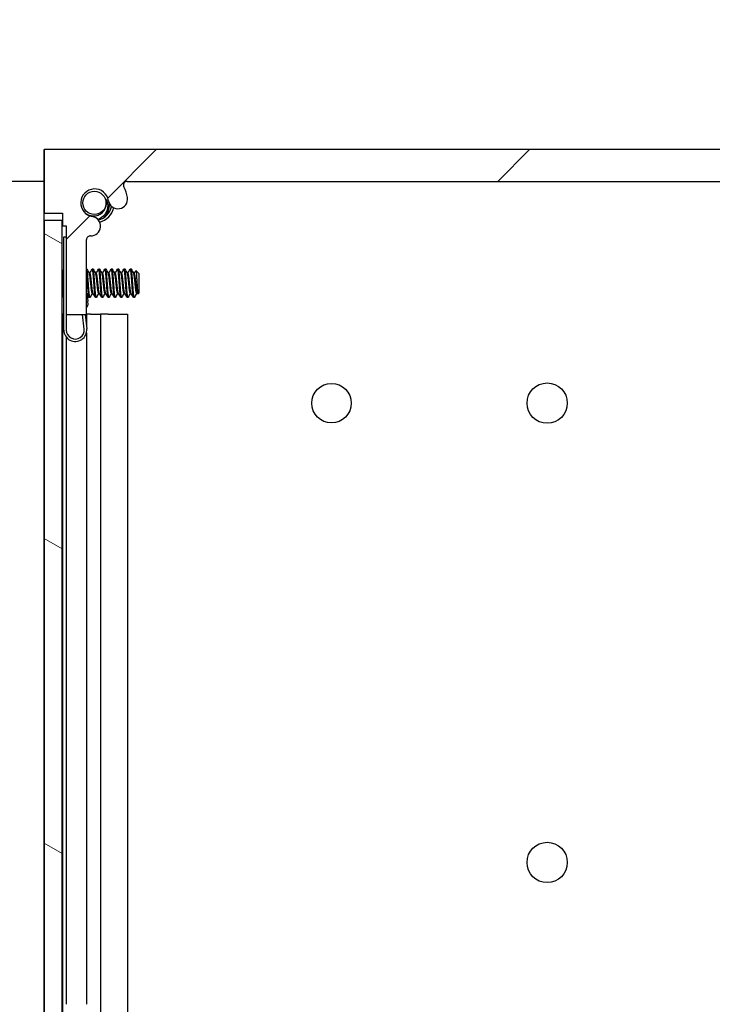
# Model space of a CAD drawing. Header units: millimetres. Extents: x 80 to 2248, y 80 to 1719.
# Tile 56 of 79: x 1125 to 1195, y 1166 to 1264. Entities that reach past the tile are written whole.
import ezdxf

# ---------------------------------------------------------------- set-up
doc = ezdxf.new("R2010")
doc.units = ezdxf.units.MM
doc.header["$LTSCALE"] = 8.333333
for name, color, linetype, lineweight in [('Dimension (ANSI)', 7, 'Continuous', 25), ('Hatch (ANSI)', 7, 'Continuous', 18), ('Visible (ANSI)', 7, 'Continuous', 25)]:
    doc.layers.add(name, color=color, linetype=linetype, lineweight=lineweight)
doc.styles.add('Note Text (ANSI)', font='tahoma.ttf')
doc.dimstyles.new('Default - mm (ANSI)', dxfattribs={"dimscale": 8.333333, "dimtxt": 1.75, "dimasz": 1.5, "dimexe": 2, "dimexo": 1, "dimgap": 0.8, "dimtad": 0, "dimtih": 1, "dimtoh": 1, "dimrnd": 1e-08, "dimzin": 0, "dimdsep": 46, "dimtxsty": 'Note Text (ANSI)', "dimblk": 'Filled-2', "dimcen": 0.09, "dimdle": 10, "dimclrd": 256, "dimclre": 256, "dimclrt": 256, "dimadec": 1, "dimazin": 0, "dimtfac": 1.741714, "dimtofl": 0, "dimtmove": 0, "dimatfit": 3, "dimldrblk": 'Filled-1', "dimfxl": 1, "dimtolj": 1, "dimtzin": 0, "dimlwd": -1, "dimlwe": -1, "dimarcsym": 0})

# ---------------------------------------------------------------- blocks, each defined once
blk = doc.blocks.new('Filled-2')
at = {"color": 0}
for p, q in [((0, 0), (-1, 0.1667)), ((-1, 0.1667), (-1, -0.1667)), ((-1, 0), (0, 0)), ((-1, -0.1667), (0, 0))]:
    blk.add_line(p, q, dxfattribs=at)
at = {"color": 0, "flags": 128}
blk.add_lwpolyline([(-1, -0.1667), (0, 0), (-1, 0.1667), (-1, -0.1667)], dxfattribs=at)
at = {"color": 0}
blk.add_solid([(-1, -0.1667), (0, 0), (-1, 0.1667), (-1, -0.1667)], dxfattribs=at)
blk = doc.blocks.new('*D12')
at = {"layer": 'Defpoints', "color": 0, "transparency": 16777216}
for p in [(1127.929, 1251.404), (1035.95, 1248.229), (1136.239, 1248.229)]:
    blk.add_point(p, dxfattribs=at)
at = {"layer": 'Dimension (ANSI)', "transparency": 16777216}
for p, q in [((1035.95, 1263.904), (1035.95, 1314.873)), ((1035.95, 1314.873), (1048.45, 1314.873)), ((1119.596, 1251.404), (1019.284, 1251.404)), ((1127.905, 1248.229), (1019.284, 1248.229)), ((1035.95, 1235.729), (1035.95, 1223.229))]:
    blk.add_line(p, q, dxfattribs=at)
at = {"layer": 'Dimension (ANSI)', "transparency": 16777216, "xscale": 12.5, "yscale": 12.5, "zscale": 12.5}
for p, rotation in [((1035.95, 1251.404), 270), ((1035.95, 1248.229), 90)]:
    blk.add_blockref('Filled-2', p, dxfattribs=dict(at, rotation=rotation))
at = {"layer": 'Dimension (ANSI)', "transparency": 16777216, "char_height": 14.58333, "attachment_point": 5, "style": 'Note Text (ANSI)'}
for s, insert in [('\\A1; 3.18 mm', (1097.124, 1329.164)), ('\\A1;[0.125 in]', (1097.124, 1298.667))]:
    blk.add_mtext(s, dxfattribs=dict(at, insert=insert))
blk = doc.blocks.new('Filled-1')
at = {"color": 0}
for p, q in [((0, 0), (-1, 0.3333)), ((-1, 0.3333), (-1, -0.3333)), ((-1, 0), (0, 0)), ((-1, -0.3333), (0, 0))]:
    blk.add_line(p, q, dxfattribs=at)
at = {"color": 0, "flags": 128}
blk.add_lwpolyline([(-1, -0.3333), (0, 0), (-1, 0.3333), (-1, -0.3333)], dxfattribs=at)
at = {"color": 0}
blk.add_solid([(-1, -0.3333), (0, 0), (-1, 0.3333), (-1, -0.3333)], dxfattribs=at)

msp = doc.modelspace()

# ---------------------------------------------------------------- hatches: boundary and pattern name
at = {"layer": 'Hatch (ANSI)'}
h = msp.add_hatch(dxfattribs=at)
h.set_pattern_fill('ANSI31', color=256, scale=211.666667, style=0)
h.set_pattern_definition([(45, (0, 0), (-18.70887, 18.70887), [])])
edge = h.paths.add_edge_path()
edge.add_line((1260.5172, 1245.0542), (1260.5172, 1251.4042))
edge.add_line((1260.5172, 1251.4042), (1127.9292, 1251.4042))
edge.add_line((1127.9292, 1251.4042), (1127.9292, 1245.0542))
edge.add_line((1127.9292, 1245.0542), (1129.7582, 1245.0542))
edge.add_line((1129.7582, 1245.0542), (1129.7582, 1243.7842))
edge.add_line((1129.7582, 1243.7842), (1130.1392, 1243.7842))
edge.add_line((1130.1392, 1243.7842), (1130.1392, 1234.8942))
edge.add_line((1130.1392, 1234.8942), (1132.1712, 1234.8942))
edge.add_line((1132.1712, 1234.8942), (1132.1712, 1242.3929))
edge.add_ellipse((1132.5522, 1242.3929), major_axis=(0, 0.381), ratio=1, start_angle=357.543268, end_angle=450, ccw=False)
edge.add_ellipse((1132.6099, 1243.7379), major_axis=(0.9643, -0.0414), ratio=1, start_angle=270, end_angle=443.339678)
edge.add_ellipse((1132.9842, 1246.0702), major_axis=(-1.3794, 0.2214), ratio=1, start_angle=198.234109, end_angle=450, ccw=False)
edge.add_ellipse((1135.3166, 1246.4445), major_axis=(0.1529, -0.953), ratio=1, start_angle=270, end_angle=449.999999)
edge.add_ellipse((1132.9842, 1246.0702), major_axis=(-0.5272, 3.2854), ratio=1, start_angle=270, end_angle=289.532567)
edge.add_ellipse((1136.2386, 1247.8482), major_axis=(-0.1827, 0.3344), ratio=1, start_angle=331.350379, end_angle=450, ccw=False)
edge.add_line((1136.2386, 1248.2292), (1252.2079, 1248.2292))
edge.add_ellipse((1252.2079, 1247.8482), major_axis=(0.381, 0), ratio=1, start_angle=331.350379, end_angle=450, ccw=False)
edge.add_ellipse((1255.4622, 1246.0702), major_axis=(-1.5953, -2.92), ratio=1, start_angle=270, end_angle=289.532567)
edge.add_ellipse((1253.1299, 1246.4445), major_axis=(-0.1529, -0.953), ratio=1, start_angle=270, end_angle=450)
edge.add_ellipse((1255.4622, 1246.0702), major_axis=(0.2214, 1.3794), ratio=1, start_angle=198.234109, end_angle=450, ccw=False)
edge.add_ellipse((1255.8365, 1243.7379), major_axis=(-0.953, -0.1529), ratio=1, start_angle=270, end_angle=443.339678)
edge.add_ellipse((1255.8942, 1242.3929), major_axis=(0.3806, 0.0163), ratio=1, start_angle=357.543268, end_angle=450, ccw=False)
edge.add_line((1256.2752, 1242.3929), (1256.2752, 1234.8942))
edge.add_line((1256.2752, 1234.8942), (1258.3072, 1234.8942))
edge.add_line((1258.3072, 1234.8942), (1258.3072, 1243.7842))
edge.add_line((1258.3072, 1243.7842), (1258.6882, 1243.7842))
edge.add_line((1258.6882, 1243.7842), (1258.6882, 1245.0542))
edge.add_line((1258.6882, 1245.0542), (1260.5172, 1245.0542))
h = msp.add_hatch(dxfattribs=at)
h.set_pattern_fill('ANSI31', color=256, scale=211.666667, angle=105, style=0)
h.set_pattern_definition([(150, (0, 0), (-13.22917, -22.9136), [])])
h.paths.add_polyline_path([(1127.9292, 547.3135), (1129.7326, 547.3135), (1129.7326, 1244.3149), (1127.9292, 1244.3149)])

# ---------------------------------------------------------------- linework, layer by layer
at = {"layer": 'Visible (ANSI)'}
for p, q in [((1127.9161, 1234.9042), (1127.9161, 1251.4042)), ((1127.9292, 1251.4042), (1127.9161, 1251.4042)), ((1260.5172, 1251.4042), (1127.9292, 1251.4042)), ((1127.9292, 1251.4042), (1127.9292, 1245.0542)), ((1136.2386, 1248.2292), (1252.2079, 1248.2292)), ((1127.9292, 1245.0542), (1129.7582, 1245.0542)), ((1129.7326, 1244.3149), (1127.9292, 1244.3149)), ((1127.9292, 1244.3149), (1127.9292, 547.3135)), ((1129.7326, 547.3135), (1129.7326, 1244.3149)), ((1129.7582, 1245.0542), (1129.7582, 1243.7842)), ((1129.7582, 1243.7842), (1130.1392, 1243.7842)), ((1130.1392, 1243.7842), (1130.1392, 1234.8942)), ((1129.8892, 1242.6792), (1130.1392, 1242.6792)), ((1129.8892, 1233.3292), (1129.8892, 1242.6792)), ((1132.1712, 1234.8942), (1132.1712, 1242.3929)), ((1132.1827, 1242.4773), (1132.1803, 1242.4756)), ((1132.1812, 1242.4794), (1132.1827, 1242.4773)), ((1129.8892, 1239.1799), (1129.7326, 1239.3365)), ((1132.193, 1239.4381), (1132.1712, 1239.4381)), ((1132.828, 1239.4381), (1132.7486, 1239.4381)), ((1133.463, 1239.4381), (1133.3836, 1239.4381)), ((1134.098, 1239.4381), (1134.0186, 1239.4381)), ((1134.733, 1239.4381), (1134.6536, 1239.4381)), ((1135.368, 1239.4381), (1135.2886, 1239.4381)), ((1136.003, 1239.4381), (1135.9236, 1239.4381)), ((1136.638, 1239.4381), (1136.5586, 1239.4381)), ((1137.4542, 1238.9619), (1137.1167, 1239.2994)), ((1132.5105, 1239.0085), (1132.441, 1239.0085)), ((1133.1455, 1239.0085), (1133.076, 1239.0085)), ((1133.7805, 1239.0085), (1133.711, 1239.0085)), ((1134.4155, 1239.0085), (1134.346, 1239.0085)), ((1135.0505, 1239.0085), (1134.981, 1239.0085)), ((1135.6855, 1239.0085), (1135.616, 1239.0085)), ((1136.3205, 1239.0085), (1136.251, 1239.0085)), ((1136.9555, 1239.0085), (1136.886, 1239.0085)), ((1137.4542, 1237.0696), (1137.4542, 1238.9619)), ((1129.7937, 1236.7559), (1129.7326, 1236.6949)), ((1132.2029, 1237.0069), (1132.2182, 1236.8643)), ((1132.2182, 1236.8643), (1132.2859, 1236.2349)), ((1132.5105, 1236.5933), (1132.4311, 1236.5933)), ((1132.8189, 1237.0229), (1132.7486, 1237.0229)), ((1133.1455, 1236.5933), (1133.0661, 1236.5933)), ((1133.4539, 1237.0229), (1133.3836, 1237.0229)), ((1133.7805, 1236.5933), (1133.7011, 1236.5933)), ((1134.0889, 1237.0229), (1134.0186, 1237.0229)), ((1134.4155, 1236.5933), (1134.3361, 1236.5933)), ((1134.7239, 1237.0229), (1134.6536, 1237.0229)), ((1135.0505, 1236.5933), (1134.9711, 1236.5933)), ((1135.3589, 1237.0229), (1135.2886, 1237.0229)), ((1135.6855, 1236.5933), (1135.6061, 1236.5933)), ((1135.9939, 1237.0229), (1135.9236, 1237.0229)), ((1136.3205, 1236.5933), (1136.2411, 1236.5933)), ((1136.6289, 1237.0229), (1136.5586, 1237.0229)), ((1136.9555, 1236.5933), (1136.8761, 1236.5933)), ((1137.2639, 1237.0229), (1137.1936, 1237.0229)), ((1137.4542, 1237.0696), (1137.321, 1236.9363)), ((1132.3225, 1235.8939), (1132.2859, 1236.2349)), ((1127.9292, 1234.9042), (1127.9161, 1234.9042)), ((1127.9161, 556.7242), (1127.9161, 1234.9042)), ((1129.7451, 1234.9042), (1129.7326, 1234.9042)), ((1129.7451, 1234.9042), (1129.7451, 1163.8225)), ((1129.8892, 1234.9042), (1129.7451, 1234.9042)), ((1130.1392, 1234.8942), (1130.1392, 1233.3292)), ((1130.1392, 1234.8942), (1132.1712, 1234.8942)), ((1131.9341, 1233.4254), (1131.7762, 1234.8942)), ((1132.0277, 1234.8942), (1132.1827, 1233.4521)), ((1132.1581, 1234.8942), (1132.1581, 1233.6802)), ((1132.5555, 1234.9042), (1132.1712, 1234.9042)), ((1132.5555, 1234.9042), (1133.562, 1234.9042)), ((1134.3505, 1234.9042), (1133.562, 1234.9042)), ((1133.562, 1234.9042), (1133.562, 1163.7646)), ((1134.3505, 1234.9042), (1136.2687, 1234.9042)), ((1136.2687, 1234.9042), (1136.2687, 1163.507)), ((1130.1261, 1232.6301), (1130.1261, 1165.7642)), ((1132.1581, 1233.0636), (1132.1581, 1165.7642))]:
    msp.add_line(p, q, dxfattribs=at)
for centre, radius in [((1132.958, 1246.0702), 1.1573), ((1156.7197, 1226.0042), 1.981), ((1178.3351, 1226.0042), 2.0193), ((1178.3351, 1179.9794), 2.0193)]:
    msp.add_circle(centre, radius, dxfattribs=at)
for centre, radius, start, end in [((1136.2386, 1247.8482), 0.381, 90, 208.649621), ((1132.9842, 1246.0702), 1.397, 9.117054, 260.882946), ((1132.9842, 1246.0702), 3.3274, 9.117054, 28.649621), ((1132.958, 1246.0702), 1.2156, 333.644372, 18.644372), ((1135.3166, 1246.4445), 0.9652, 189.117054, 9.117053), ((1132.958, 1246.0702), 1.7526, 282.815983, 348.562662), ((1132.958, 1246.0702), 2, 285.32872, 345.687341), ((1132.6099, 1243.7379), 0.9652, 267.543268, 80.882946), ((1132.5522, 1242.3929), 0.381, 87.543268, 180), ((1131.7297, 1235.9864), 0.6, 317.382808, 351.134146), ((1131.0392, 1233.3292), 1.15, 180, 6.134146), ((1131.0392, 1233.3292), 0.9, 180, 6.134146)]:
    msp.add_arc(centre, radius, start, end, dxfattribs=at)
for points in [[(1134.1099, 1246.4589), (1134.1848, 1246.3392), (1134.2369, 1246.2091), (1134.2654, 1246.0702)], [(1132.2069, 1239.4256), (1132.288, 1239.2805), (1132.3693, 1239.1355), (1132.451, 1238.9907)], [(1132.5014, 1239.0085), (1132.5797, 1239.1478), (1132.6578, 1239.2873), (1132.7358, 1239.4269)], [(1132.8419, 1239.4256), (1132.923, 1239.2805), (1133.0043, 1239.1355), (1133.086, 1238.9907)], [(1133.1364, 1239.0085), (1133.2147, 1239.1478), (1133.2928, 1239.2873), (1133.3708, 1239.4269)], [(1133.4769, 1239.4256), (1133.558, 1239.2805), (1133.6393, 1239.1355), (1133.721, 1238.9907)], [(1133.7714, 1239.0085), (1133.8497, 1239.1478), (1133.9278, 1239.2873), (1134.0058, 1239.4269)], [(1134.1119, 1239.4256), (1134.193, 1239.2805), (1134.2743, 1239.1355), (1134.356, 1238.9907)], [(1134.4064, 1239.0085), (1134.4847, 1239.1478), (1134.5628, 1239.2873), (1134.6408, 1239.4269)], [(1134.7469, 1239.4256), (1134.828, 1239.2805), (1134.9093, 1239.1355), (1134.991, 1238.9907)], [(1135.0414, 1239.0085), (1135.1197, 1239.1478), (1135.1978, 1239.2873), (1135.2758, 1239.4269)], [(1135.3819, 1239.4256), (1135.463, 1239.2805), (1135.5443, 1239.1355), (1135.626, 1238.9907)], [(1135.6764, 1239.0085), (1135.7547, 1239.1478), (1135.8328, 1239.2873), (1135.9108, 1239.4269)], [(1136.0169, 1239.4256), (1136.098, 1239.2805), (1136.1793, 1239.1355), (1136.261, 1238.9907)], [(1136.3114, 1239.0085), (1136.3897, 1239.1478), (1136.4678, 1239.2873), (1136.5458, 1239.4269)], [(1136.6519, 1239.4256), (1136.733, 1239.2805), (1136.8143, 1239.1355), (1136.896, 1238.9907)], [(1136.9464, 1239.0085), (1137.0003, 1239.1043), (1137.054, 1239.2002), (1137.1077, 1239.2962)], [(1129.8783, 1236.6046), (1129.8486, 1236.6577), (1129.8189, 1236.7108), (1129.7892, 1236.764)], [(1132.4183, 1236.6046), (1132.3474, 1236.7314), (1132.2765, 1236.8582), (1132.2053, 1236.9848)], [(1132.7585, 1237.0229), (1132.6801, 1236.8841), (1132.6022, 1236.745), (1132.5244, 1236.6059)], [(1133.0533, 1236.6046), (1132.9725, 1236.7493), (1132.8915, 1236.8939), (1132.8102, 1237.0383)], [(1133.3935, 1237.0229), (1133.3151, 1236.8841), (1133.2372, 1236.745), (1133.1594, 1236.6059)], [(1133.6883, 1236.6046), (1133.6075, 1236.7493), (1133.5265, 1236.8939), (1133.4452, 1237.0383)], [(1134.0285, 1237.0229), (1133.9501, 1236.8841), (1133.8722, 1236.745), (1133.7944, 1236.6059)], [(1134.3233, 1236.6046), (1134.2425, 1236.7493), (1134.1615, 1236.8939), (1134.0802, 1237.0383)], [(1134.6635, 1237.0229), (1134.5851, 1236.8841), (1134.5072, 1236.745), (1134.4294, 1236.6059)], [(1134.9583, 1236.6046), (1134.8775, 1236.7493), (1134.7965, 1236.8939), (1134.7152, 1237.0383)], [(1135.2985, 1237.0229), (1135.2201, 1236.8841), (1135.1422, 1236.745), (1135.0644, 1236.6059)], [(1135.5933, 1236.6046), (1135.5125, 1236.7493), (1135.4315, 1236.8939), (1135.3502, 1237.0383)], [(1135.9335, 1237.0229), (1135.8551, 1236.8841), (1135.7772, 1236.745), (1135.6994, 1236.6059)], [(1136.2283, 1236.6046), (1136.1475, 1236.7493), (1136.0665, 1236.8939), (1135.9852, 1237.0383)], [(1136.5685, 1237.0229), (1136.4901, 1236.8841), (1136.4122, 1236.745), (1136.3344, 1236.6059)], [(1136.8633, 1236.6046), (1136.7825, 1236.7493), (1136.7015, 1236.8939), (1136.6202, 1237.0383)], [(1137.2035, 1237.0229), (1137.1251, 1236.8841), (1137.0472, 1236.745), (1136.9694, 1236.6059)], [(1137.3105, 1236.94), (1137.2921, 1236.9728), (1137.2737, 1237.0055), (1137.2552, 1237.0383)]]:
    msp.add_open_spline(points, degree=3, dxfattribs=at)
for points, knots in [([(1131.8997, 1245.1896), (1131.9599, 1245.1251), (1132.028, 1245.0645), (1132.2483, 1244.9075), (1132.4115, 1244.8343), (1132.7444, 1244.7589), (1132.9219, 1244.7496), (1133.2599, 1244.809), (1133.4102, 1244.8657), (1133.6836, 1245.0328), (1133.7814, 1245.1283), (1133.9303, 1245.3012), (1133.9982, 1245.4116), (1134.0473, 1245.5306)], [-0.18826915, -0.18826915, -0.18826915, -0.18826915, -0.16890819, -0.16890819, -0.13215384, -0.13215384, -0.09808162, -0.09808162, -0.06858842, -0.06858842, -0.0387126, -0.0387126, 0, 0, 0, 0]), ([(1134.2654, 1246.0702), (1134.2837, 1245.9813), (1134.3081, 1245.8231), (1134.2648, 1245.4671), (1134.2197, 1245.3159), (1134.1116, 1245.0962), (1134.0611, 1245.0122), (1133.8695, 1244.7664), (1133.7205, 1244.6343), (1133.4965, 1244.4992), (1133.4425, 1244.471), (1133.3893, 1244.4467)], [-0.24859162, -0.24859162, -0.24859162, -0.24859162, -0.18447185, -0.18447185, -0.13477487, -0.13477487, -0.10701936, -0.10701936, -0.05891666, -0.05891666, -0.0433607, -0.0433607, -0.0433607, -0.0433607]), ([(1134.0831, 1244.7834), (1134.2403, 1245.0142), (1134.3653, 1245.2945), (1134.4554, 1245.7145), (1134.4712, 1245.8414), (1134.4768, 1245.9677)], [0, 0, 0, 0, 0.08637865, 0.08637865, 0.12263776, 0.12263776, 0.12263776, 0.12263776]), ([(1133.2643, 1244.4474), (1133.2654, 1244.4474), (1133.2665, 1244.4473), (1133.3082, 1244.446), (1133.3488, 1244.4458), (1133.3893, 1244.4467)], [-0.041214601, -0.041214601, -0.041214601, -0.041214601, -0.040879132, -0.040879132, -0.028690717, -0.028690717, -0.028690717, -0.028690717]), ([(1133.3893, 1244.4467), (1133.4165, 1244.4473), (1133.4436, 1244.4483), (1133.4837, 1244.4506), (1133.4968, 1244.4515), (1133.5099, 1244.4525)], [0.254428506, 0.254428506, 0.254428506, 0.254428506, 0.262327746, 0.262327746, 0.266158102, 0.266158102, 0.266158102, 0.266158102]), ([(1133.5099, 1244.4525), (1133.5471, 1244.4552), (1133.5851, 1244.4608), (1133.6978, 1244.4865), (1133.7712, 1244.516), (1133.8343, 1244.5524)], [0.322292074, 0.322292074, 0.322292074, 0.322292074, 0.333203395, 0.333203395, 0.35507705, 0.35507705, 0.35507705, 0.35507705]), ([(1133.8343, 1244.5524), (1133.8975, 1244.5889), (1133.9597, 1244.6377), (1134.0383, 1244.7225), (1134.0622, 1244.7526), (1134.0831, 1244.7834)], [0.35507705, 0.35507705, 0.35507705, 0.35507705, 0.376950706, 0.376950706, 0.387862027, 0.387862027, 0.387862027, 0.387862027]), ([(1129.8892, 1238.7187), (1129.8869, 1238.7298), (1129.8846, 1238.7407), (1129.8491, 1238.9093), (1129.8238, 1239.023), (1129.7798, 1239.183), (1129.756, 1239.2526), (1129.7326, 1239.304)], [-0.078849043, -0.078849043, -0.078849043, -0.078849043, -0.076431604, -0.076431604, -0.041316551, -0.041316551, -0.001073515, -0.001073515, -0.001073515, -0.001073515]), ([(1137.1077, 1239.2962), (1137.1138, 1239.3071), (1137.1202, 1239.3), (1137.1356, 1239.2415), (1137.1446, 1239.1766), (1137.1598, 1239.0112), (1137.1674, 1238.9012), (1137.1855, 1238.6135), (1137.1939, 1238.4746), (1137.2076, 1238.2387), (1137.2128, 1238.1469), (1137.2244, 1237.9361), (1137.2296, 1237.8381), (1137.2333, 1237.7674)], [-0.18280374, -0.18280374, -0.18280374, -0.18280374, -0.1484776, -0.1484776, -0.10250817, -0.10250817, -0.06653819, -0.06653819, -0.03897493, -0.03897493, -0.02198565, -0.02198565, -0.000001, -0.000001, -0.000001, -0.000001]), ([(1129.7326, 1237.3151), (1129.7357, 1237.266), (1129.7388, 1237.2193), (1129.7508, 1237.0493), (1129.7597, 1236.9476), (1129.7742, 1236.8264), (1129.7807, 1236.7792), (1129.7892, 1236.764)], [-0.1968102, -0.1968102, -0.1968102, -0.1968102, -0.17074357, -0.17074357, -0.09624881, -0.09624881, -0.0447201, -0.0447201, -0.0447201, -0.0447201]), ([(1137.2333, 1237.7674), (1137.2379, 1237.6801), (1137.2432, 1237.5864), (1137.2553, 1237.4048), (1137.2609, 1237.3302), (1137.275, 1237.1629), (1137.2836, 1237.0821), (1137.2985, 1236.9789), (1137.306, 1236.9364), (1137.3178, 1236.9341), (1137.3194, 1236.9347), (1137.321, 1236.9363)], [-0.2355869, -0.2355869, -0.2355869, -0.2355869, -0.20366001, -0.20366001, -0.17794617, -0.17794617, -0.13906218, -0.13906218, -0.107081, -0.107081, -0.10218932, -0.10218932, -0.10218932, -0.10218932])]:
    msp.add_open_spline(points, degree=3, knots=knots, dxfattribs=at)
for points, weights, knots in [([(1132.2949, 1237.7131), (1132.242, 1238.5155), (1132.189, 1239.0681), (1132.1805, 1239.157), (1132.1712, 1239.2264)], [1, 0.866025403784, 1, 0.975708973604, 0.96022639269], [0.5625, 0.5625, 0.5625, 0.572916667, 0.572916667, 0.57480532, 0.57480532, 0.57480532]), ([(1132.3742, 1237.7131), (1132.3213, 1238.5155), (1132.2684, 1239.0681), (1132.233, 1239.4381), (1132.193, 1239.4381)], [1, 0.866025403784, 1, 0.906110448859, 0.943816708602], [0.5, 0.5, 0.5, 0.510416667, 0.510416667, 0.517716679, 0.517716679, 0.517716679]), ([(1132.9299, 1237.7131), (1132.877, 1238.5155), (1132.824, 1239.0681), (1132.7818, 1239.5092), (1132.7358, 1239.4269)], [1, 0.866025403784, 1, 0.890065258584, 0.96054751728], [0.5, 0.5, 0.5, 0.510416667, 0.510416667, 0.518964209, 0.518964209, 0.518964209]), ([(1133.0092, 1237.7131), (1132.9563, 1238.5155), (1132.9034, 1239.0681), (1132.868, 1239.4381), (1132.828, 1239.4381)], [1, 0.866025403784, 1, 0.906110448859, 0.943816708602], [0.4375, 0.4375, 0.4375, 0.447916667, 0.447916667, 0.455216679, 0.455216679, 0.455216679]), ([(1133.5649, 1237.7131), (1133.512, 1238.5155), (1133.459, 1239.0681), (1133.4168, 1239.5092), (1133.3708, 1239.4269)], [1, 0.866025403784, 1, 0.890065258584, 0.96054751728], [0.4375, 0.4375, 0.4375, 0.447916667, 0.447916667, 0.456464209, 0.456464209, 0.456464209]), ([(1133.6442, 1237.7131), (1133.5913, 1238.5155), (1133.5384, 1239.0681), (1133.503, 1239.4381), (1133.463, 1239.4381)], [1, 0.866025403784, 1, 0.906110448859, 0.943816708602], [0.375, 0.375, 0.375, 0.385416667, 0.385416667, 0.392716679, 0.392716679, 0.392716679]), ([(1134.1999, 1237.7131), (1134.147, 1238.5155), (1134.094, 1239.0681), (1134.0518, 1239.5092), (1134.0058, 1239.4269)], [1, 0.866025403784, 1, 0.890065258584, 0.96054751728], [0.375, 0.375, 0.375, 0.385416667, 0.385416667, 0.393964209, 0.393964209, 0.393964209]), ([(1134.2792, 1237.7131), (1134.2263, 1238.5155), (1134.1734, 1239.0681), (1134.138, 1239.4381), (1134.098, 1239.4381)], [1, 0.866025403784, 1, 0.906110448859, 0.943816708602], [0.3125, 0.3125, 0.3125, 0.322916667, 0.322916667, 0.330216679, 0.330216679, 0.330216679]), ([(1134.8349, 1237.7131), (1134.782, 1238.5155), (1134.729, 1239.0681), (1134.6868, 1239.5092), (1134.6408, 1239.4269)], [1, 0.866025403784, 1, 0.890065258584, 0.96054751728], [0.3125, 0.3125, 0.3125, 0.322916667, 0.322916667, 0.331464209, 0.331464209, 0.331464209]), ([(1134.9142, 1237.7131), (1134.8613, 1238.5155), (1134.8084, 1239.0681), (1134.773, 1239.4381), (1134.733, 1239.4381)], [1, 0.866025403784, 1, 0.906110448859, 0.943816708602], [0.25, 0.25, 0.25, 0.260416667, 0.260416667, 0.267716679, 0.267716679, 0.267716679]), ([(1135.4699, 1237.7131), (1135.417, 1238.5155), (1135.364, 1239.0681), (1135.3218, 1239.5092), (1135.2758, 1239.4269)], [1, 0.866025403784, 1, 0.890065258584, 0.96054751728], [0.25, 0.25, 0.25, 0.260416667, 0.260416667, 0.268964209, 0.268964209, 0.268964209]), ([(1135.5492, 1237.7131), (1135.4963, 1238.5155), (1135.4434, 1239.0681), (1135.408, 1239.4381), (1135.368, 1239.4381)], [1, 0.866025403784, 1, 0.906110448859, 0.943816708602], [0.1875, 0.1875, 0.1875, 0.197916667, 0.197916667, 0.205216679, 0.205216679, 0.205216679]), ([(1136.1049, 1237.7131), (1136.052, 1238.5155), (1135.999, 1239.0681), (1135.9568, 1239.5092), (1135.9108, 1239.4269)], [1, 0.866025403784, 1, 0.890065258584, 0.96054751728], [0.1875, 0.1875, 0.1875, 0.197916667, 0.197916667, 0.206464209, 0.206464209, 0.206464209]), ([(1136.1842, 1237.7131), (1136.1313, 1238.5155), (1136.0784, 1239.0681), (1136.043, 1239.4381), (1136.003, 1239.4381)], [1, 0.866025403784, 1, 0.906110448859, 0.943816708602], [0.125, 0.125, 0.125, 0.135416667, 0.135416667, 0.142716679, 0.142716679, 0.142716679]), ([(1136.7399, 1237.7131), (1136.687, 1238.5155), (1136.634, 1239.0681), (1136.5918, 1239.5092), (1136.5458, 1239.4269)], [1, 0.866025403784, 1, 0.890065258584, 0.96054751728], [0.125, 0.125, 0.125, 0.135416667, 0.135416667, 0.143964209, 0.143964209, 0.143964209]), ([(1136.8192, 1237.7131), (1136.7663, 1238.5155), (1136.7134, 1239.0681), (1136.678, 1239.4381), (1136.638, 1239.4381)], [1, 0.866025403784, 1, 0.906110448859, 0.943816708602], [0.0625, 0.0625, 0.0625, 0.072916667, 0.072916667, 0.080216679, 0.080216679, 0.080216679]), ([(1132.7486, 1237.0229), (1132.7325, 1237.0229), (1132.7182, 1237.07), (1132.6653, 1237.2444), (1132.6124, 1237.8045), (1132.5595, 1238.3646), (1132.5065, 1238.7502), (1132.482, 1238.9292), (1132.4536, 1238.9858)], [0.943816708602, 0.959914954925, 1, 0.866025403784, 1, 0.866025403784, 1, 0.933012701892, 0.933012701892], [0.486466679, 0.486466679, 0.486466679, 0.489583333, 0.489583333, 0.5, 0.5, 0.510416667, 0.510416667, 0.515625, 0.515625, 0.515625]), ([(1132.8102, 1237.0383), (1132.8037, 1237.0499), (1132.7976, 1237.07), (1132.7447, 1237.2444), (1132.6917, 1237.8045), (1132.6388, 1238.3646), (1132.5859, 1238.7502), (1132.5614, 1238.9292), (1132.533, 1238.9858)], [0.969485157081, 0.982441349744, 1, 0.866025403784, 1, 0.866025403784, 1, 0.933012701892, 0.933012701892], [0.48821813, 0.48821813, 0.48821813, 0.489583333, 0.489583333, 0.5, 0.5, 0.510416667, 0.510416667, 0.515625, 0.515625, 0.515625]), ([(1133.3836, 1237.0229), (1133.3675, 1237.0229), (1133.3532, 1237.07), (1133.3003, 1237.2444), (1133.2474, 1237.8045), (1133.1945, 1238.3646), (1133.1415, 1238.7502), (1133.117, 1238.9292), (1133.0886, 1238.9858)], [0.943816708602, 0.959914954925, 1, 0.866025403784, 1, 0.866025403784, 1, 0.933012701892, 0.933012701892], [0.423966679, 0.423966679, 0.423966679, 0.427083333, 0.427083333, 0.4375, 0.4375, 0.447916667, 0.447916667, 0.453125, 0.453125, 0.453125]), ([(1133.4452, 1237.0383), (1133.4387, 1237.0499), (1133.4326, 1237.07), (1133.3797, 1237.2444), (1133.3267, 1237.8045), (1133.2738, 1238.3646), (1133.2209, 1238.7502), (1133.1964, 1238.9292), (1133.168, 1238.9858)], [0.969485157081, 0.982441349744, 1, 0.866025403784, 1, 0.866025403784, 1, 0.933012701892, 0.933012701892], [0.42571813, 0.42571813, 0.42571813, 0.427083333, 0.427083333, 0.4375, 0.4375, 0.447916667, 0.447916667, 0.453125, 0.453125, 0.453125]), ([(1134.0186, 1237.0229), (1134.0025, 1237.0229), (1133.9882, 1237.07), (1133.9353, 1237.2444), (1133.8824, 1237.8045), (1133.8295, 1238.3646), (1133.7765, 1238.7502), (1133.752, 1238.9292), (1133.7236, 1238.9858)], [0.943816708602, 0.959914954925, 1, 0.866025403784, 1, 0.866025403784, 1, 0.933012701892, 0.933012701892], [0.361466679, 0.361466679, 0.361466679, 0.364583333, 0.364583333, 0.375, 0.375, 0.385416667, 0.385416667, 0.390625, 0.390625, 0.390625]), ([(1134.0802, 1237.0383), (1134.0737, 1237.0499), (1134.0676, 1237.07), (1134.0147, 1237.2444), (1133.9617, 1237.8045), (1133.9088, 1238.3646), (1133.8559, 1238.7502), (1133.8314, 1238.9292), (1133.803, 1238.9858)], [0.969485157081, 0.982441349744, 1, 0.866025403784, 1, 0.866025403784, 1, 0.933012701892, 0.933012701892], [0.36321813, 0.36321813, 0.36321813, 0.364583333, 0.364583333, 0.375, 0.375, 0.385416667, 0.385416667, 0.390625, 0.390625, 0.390625]), ([(1134.6536, 1237.0229), (1134.6375, 1237.0229), (1134.6232, 1237.07), (1134.5703, 1237.2444), (1134.5174, 1237.8045), (1134.4645, 1238.3646), (1134.4115, 1238.7502), (1134.387, 1238.9292), (1134.3586, 1238.9858)], [0.943816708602, 0.959914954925, 1, 0.866025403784, 1, 0.866025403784, 1, 0.933012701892, 0.933012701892], [0.298966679, 0.298966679, 0.298966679, 0.302083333, 0.302083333, 0.3125, 0.3125, 0.322916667, 0.322916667, 0.328125, 0.328125, 0.328125]), ([(1134.7152, 1237.0383), (1134.7087, 1237.0499), (1134.7026, 1237.07), (1134.6497, 1237.2444), (1134.5967, 1237.8045), (1134.5438, 1238.3646), (1134.4909, 1238.7502), (1134.4664, 1238.9292), (1134.438, 1238.9858)], [0.969485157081, 0.982441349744, 1, 0.866025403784, 1, 0.866025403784, 1, 0.933012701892, 0.933012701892], [0.30071813, 0.30071813, 0.30071813, 0.302083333, 0.302083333, 0.3125, 0.3125, 0.322916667, 0.322916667, 0.328125, 0.328125, 0.328125]), ([(1135.2886, 1237.0229), (1135.2725, 1237.0229), (1135.2582, 1237.07), (1135.2053, 1237.2444), (1135.1524, 1237.8045), (1135.0995, 1238.3646), (1135.0465, 1238.7502), (1135.022, 1238.9292), (1134.9936, 1238.9858)], [0.943816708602, 0.959914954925, 1, 0.866025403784, 1, 0.866025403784, 1, 0.933012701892, 0.933012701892], [0.236466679, 0.236466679, 0.236466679, 0.239583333, 0.239583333, 0.25, 0.25, 0.260416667, 0.260416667, 0.265625, 0.265625, 0.265625]), ([(1135.3502, 1237.0383), (1135.3437, 1237.0499), (1135.3376, 1237.07), (1135.2847, 1237.2444), (1135.2317, 1237.8045), (1135.1788, 1238.3646), (1135.1259, 1238.7502), (1135.1014, 1238.9292), (1135.073, 1238.9858)], [0.969485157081, 0.982441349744, 1, 0.866025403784, 1, 0.866025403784, 1, 0.933012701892, 0.933012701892], [0.23821813, 0.23821813, 0.23821813, 0.239583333, 0.239583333, 0.25, 0.25, 0.260416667, 0.260416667, 0.265625, 0.265625, 0.265625]), ([(1135.9236, 1237.0229), (1135.9075, 1237.0229), (1135.8932, 1237.07), (1135.8403, 1237.2444), (1135.7874, 1237.8045), (1135.7345, 1238.3646), (1135.6815, 1238.7502), (1135.657, 1238.9292), (1135.6286, 1238.9858)], [0.943816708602, 0.959914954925, 1, 0.866025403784, 1, 0.866025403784, 1, 0.933012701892, 0.933012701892], [0.173966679, 0.173966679, 0.173966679, 0.177083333, 0.177083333, 0.1875, 0.1875, 0.197916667, 0.197916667, 0.203125, 0.203125, 0.203125]), ([(1135.9852, 1237.0383), (1135.9787, 1237.0499), (1135.9726, 1237.07), (1135.9197, 1237.2444), (1135.8667, 1237.8045), (1135.8138, 1238.3646), (1135.7609, 1238.7502), (1135.7364, 1238.9292), (1135.708, 1238.9858)], [0.969485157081, 0.982441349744, 1, 0.866025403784, 1, 0.866025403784, 1, 0.933012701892, 0.933012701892], [0.17571813, 0.17571813, 0.17571813, 0.177083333, 0.177083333, 0.1875, 0.1875, 0.197916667, 0.197916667, 0.203125, 0.203125, 0.203125]), ([(1136.5586, 1237.0229), (1136.5425, 1237.0229), (1136.5282, 1237.07), (1136.4753, 1237.2444), (1136.4224, 1237.8045), (1136.3695, 1238.3646), (1136.3165, 1238.7502), (1136.292, 1238.9292), (1136.2636, 1238.9858)], [0.943816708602, 0.959914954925, 1, 0.866025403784, 1, 0.866025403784, 1, 0.933012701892, 0.933012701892], [0.111466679, 0.111466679, 0.111466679, 0.114583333, 0.114583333, 0.125, 0.125, 0.135416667, 0.135416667, 0.140625, 0.140625, 0.140625]), ([(1136.6202, 1237.0383), (1136.6137, 1237.0499), (1136.6076, 1237.07), (1136.5547, 1237.2444), (1136.5017, 1237.8045), (1136.4488, 1238.3646), (1136.3959, 1238.7502), (1136.3714, 1238.9292), (1136.343, 1238.9858)], [0.969485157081, 0.982441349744, 1, 0.866025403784, 1, 0.866025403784, 1, 0.933012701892, 0.933012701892], [0.11321813, 0.11321813, 0.11321813, 0.114583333, 0.114583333, 0.125, 0.125, 0.135416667, 0.135416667, 0.140625, 0.140625, 0.140625]), ([(1137.1936, 1237.0229), (1137.1775, 1237.0229), (1137.1632, 1237.07), (1137.1103, 1237.2444), (1137.0574, 1237.8045), (1137.0045, 1238.3646), (1136.9515, 1238.7502), (1136.927, 1238.9292), (1136.8986, 1238.9858)], [0.943816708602, 0.959914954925, 1, 0.866025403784, 1, 0.866025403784, 1, 0.933012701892, 0.933012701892], [0.048966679, 0.048966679, 0.048966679, 0.052083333, 0.052083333, 0.0625, 0.0625, 0.072916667, 0.072916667, 0.078125, 0.078125, 0.078125]), ([(1137.2552, 1237.0383), (1137.2487, 1237.0499), (1137.2426, 1237.07), (1137.1897, 1237.2444), (1137.1367, 1237.8045), (1137.0838, 1238.3646), (1137.0309, 1238.7502), (1137.0064, 1238.9292), (1136.978, 1238.9858)], [0.969485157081, 0.982441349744, 1, 0.866025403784, 1, 0.866025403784, 1, 0.933012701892, 0.933012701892], [0.05071813, 0.05071813, 0.05071813, 0.052083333, 0.052083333, 0.0625, 0.0625, 0.072916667, 0.072916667, 0.078125, 0.078125, 0.078125]), ([(1129.8892, 1236.5936), (1129.8741, 1236.5973), (1129.8607, 1236.6608), (1129.8078, 1236.9107), (1129.7549, 1237.7131)], [0.945725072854, 0.962194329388, 1, 0.866025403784, 1], [0.799143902, 0.799143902, 0.799143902, 0.802083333, 0.802083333, 0.8125, 0.8125, 0.8125]), ([(1132.4311, 1236.5933), (1132.415, 1236.5933), (1132.4007, 1236.6608), (1132.3478, 1236.9107), (1132.2949, 1237.7131)], [0.943816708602, 0.959914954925, 1, 0.866025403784, 1], [0.548966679, 0.548966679, 0.548966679, 0.552083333, 0.552083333, 0.5625, 0.5625, 0.5625]), ([(1132.5244, 1236.6059), (1132.5007, 1236.5635), (1132.4801, 1236.6608), (1132.4272, 1236.9107), (1132.3742, 1237.7131)], [0.934559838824, 0.943193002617, 1, 0.866025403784, 1], [0.485166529, 0.485166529, 0.485166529, 0.489583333, 0.489583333, 0.5, 0.5, 0.5]), ([(1133.0661, 1236.5933), (1133.05, 1236.5933), (1133.0357, 1236.6608), (1132.9828, 1236.9107), (1132.9299, 1237.7131)], [0.943816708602, 0.959914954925, 1, 0.866025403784, 1], [0.486466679, 0.486466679, 0.486466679, 0.489583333, 0.489583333, 0.5, 0.5, 0.5]), ([(1133.1594, 1236.6059), (1133.1357, 1236.5635), (1133.1151, 1236.6608), (1133.0622, 1236.9107), (1133.0092, 1237.7131)], [0.934559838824, 0.943193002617, 1, 0.866025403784, 1], [0.422666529, 0.422666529, 0.422666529, 0.427083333, 0.427083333, 0.4375, 0.4375, 0.4375]), ([(1133.7011, 1236.5933), (1133.685, 1236.5933), (1133.6707, 1236.6608), (1133.6178, 1236.9107), (1133.5649, 1237.7131)], [0.943816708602, 0.959914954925, 1, 0.866025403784, 1], [0.423966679, 0.423966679, 0.423966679, 0.427083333, 0.427083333, 0.4375, 0.4375, 0.4375]), ([(1133.7944, 1236.6059), (1133.7707, 1236.5635), (1133.7501, 1236.6608), (1133.6972, 1236.9107), (1133.6442, 1237.7131)], [0.934559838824, 0.943193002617, 1, 0.866025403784, 1], [0.360166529, 0.360166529, 0.360166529, 0.364583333, 0.364583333, 0.375, 0.375, 0.375]), ([(1134.3361, 1236.5933), (1134.32, 1236.5933), (1134.3057, 1236.6608), (1134.2528, 1236.9107), (1134.1999, 1237.7131)], [0.943816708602, 0.959914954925, 1, 0.866025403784, 1], [0.361466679, 0.361466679, 0.361466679, 0.364583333, 0.364583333, 0.375, 0.375, 0.375]), ([(1134.4294, 1236.6059), (1134.4057, 1236.5635), (1134.3851, 1236.6608), (1134.3322, 1236.9107), (1134.2792, 1237.7131)], [0.934559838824, 0.943193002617, 1, 0.866025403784, 1], [0.297666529, 0.297666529, 0.297666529, 0.302083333, 0.302083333, 0.3125, 0.3125, 0.3125]), ([(1134.9711, 1236.5933), (1134.955, 1236.5933), (1134.9407, 1236.6608), (1134.8878, 1236.9107), (1134.8349, 1237.7131)], [0.943816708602, 0.959914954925, 1, 0.866025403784, 1], [0.298966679, 0.298966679, 0.298966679, 0.302083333, 0.302083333, 0.3125, 0.3125, 0.3125]), ([(1135.0644, 1236.6059), (1135.0407, 1236.5635), (1135.0201, 1236.6608), (1134.9672, 1236.9107), (1134.9142, 1237.7131)], [0.934559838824, 0.943193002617, 1, 0.866025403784, 1], [0.235166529, 0.235166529, 0.235166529, 0.239583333, 0.239583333, 0.25, 0.25, 0.25]), ([(1135.6061, 1236.5933), (1135.59, 1236.5933), (1135.5757, 1236.6608), (1135.5228, 1236.9107), (1135.4699, 1237.7131)], [0.943816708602, 0.959914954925, 1, 0.866025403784, 1], [0.236466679, 0.236466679, 0.236466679, 0.239583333, 0.239583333, 0.25, 0.25, 0.25]), ([(1135.6994, 1236.6059), (1135.6757, 1236.5635), (1135.6551, 1236.6608), (1135.6022, 1236.9107), (1135.5492, 1237.7131)], [0.934559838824, 0.943193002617, 1, 0.866025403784, 1], [0.172666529, 0.172666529, 0.172666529, 0.177083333, 0.177083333, 0.1875, 0.1875, 0.1875]), ([(1136.2411, 1236.5933), (1136.225, 1236.5933), (1136.2107, 1236.6608), (1136.1578, 1236.9107), (1136.1049, 1237.7131)], [0.943816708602, 0.959914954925, 1, 0.866025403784, 1], [0.173966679, 0.173966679, 0.173966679, 0.177083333, 0.177083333, 0.1875, 0.1875, 0.1875]), ([(1136.3344, 1236.6059), (1136.3107, 1236.5635), (1136.2901, 1236.6608), (1136.2372, 1236.9107), (1136.1842, 1237.7131)], [0.934559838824, 0.943193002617, 1, 0.866025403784, 1], [0.110166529, 0.110166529, 0.110166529, 0.114583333, 0.114583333, 0.125, 0.125, 0.125]), ([(1136.8761, 1236.5933), (1136.86, 1236.5933), (1136.8457, 1236.6608), (1136.7928, 1236.9107), (1136.7399, 1237.7131)], [0.943816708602, 0.959914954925, 1, 0.866025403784, 1], [0.111466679, 0.111466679, 0.111466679, 0.114583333, 0.114583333, 0.125, 0.125, 0.125]), ([(1136.9694, 1236.6059), (1136.9457, 1236.5635), (1136.9251, 1236.6608), (1136.8722, 1236.9107), (1136.8192, 1237.7131)], [0.934559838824, 0.943193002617, 1, 0.866025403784, 1], [0.047666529, 0.047666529, 0.047666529, 0.052083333, 0.052083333, 0.0625, 0.0625, 0.0625])]:
    msp.add_rational_spline(points, weights, degree=2, knots=knots, dxfattribs=at)
for points, weights in [([(1129.8342, 1237.7131), (1129.7841, 1238.4738), (1129.7326, 1239.0233)], [1, 0.872099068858, 0.988403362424]), ([(1132.4536, 1238.9858), (1132.4523, 1238.9884), (1132.451, 1238.9907)], [0.933012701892, 0.933012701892, 0.933152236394]), ([(1132.533, 1238.9858), (1132.5216, 1239.0085), (1132.5105, 1239.0085)], [0.933012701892, 0.933012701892, 0.943816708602]), ([(1133.0886, 1238.9858), (1133.0873, 1238.9884), (1133.086, 1238.9907)], [0.933012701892, 0.933012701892, 0.933152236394]), ([(1133.168, 1238.9858), (1133.1566, 1239.0085), (1133.1455, 1239.0085)], [0.933012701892, 0.933012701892, 0.943816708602]), ([(1133.7236, 1238.9858), (1133.7223, 1238.9884), (1133.721, 1238.9907)], [0.933012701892, 0.933012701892, 0.933152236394]), ([(1133.803, 1238.9858), (1133.7916, 1239.0085), (1133.7805, 1239.0085)], [0.933012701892, 0.933012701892, 0.943816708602]), ([(1134.3586, 1238.9858), (1134.3573, 1238.9884), (1134.356, 1238.9907)], [0.933012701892, 0.933012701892, 0.933152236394]), ([(1134.438, 1238.9858), (1134.4266, 1239.0085), (1134.4155, 1239.0085)], [0.933012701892, 0.933012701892, 0.943816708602]), ([(1134.9936, 1238.9858), (1134.9923, 1238.9884), (1134.991, 1238.9907)], [0.933012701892, 0.933012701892, 0.933152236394]), ([(1135.073, 1238.9858), (1135.0616, 1239.0085), (1135.0505, 1239.0085)], [0.933012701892, 0.933012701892, 0.943816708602]), ([(1135.6286, 1238.9858), (1135.6273, 1238.9884), (1135.626, 1238.9907)], [0.933012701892, 0.933012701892, 0.933152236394]), ([(1135.708, 1238.9858), (1135.6966, 1239.0085), (1135.6855, 1239.0085)], [0.933012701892, 0.933012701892, 0.943816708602]), ([(1136.2636, 1238.9858), (1136.2623, 1238.9884), (1136.261, 1238.9907)], [0.933012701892, 0.933012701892, 0.933152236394]), ([(1136.343, 1238.9858), (1136.3316, 1239.0085), (1136.3205, 1239.0085)], [0.933012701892, 0.933012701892, 0.943816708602]), ([(1136.8986, 1238.9858), (1136.8973, 1238.9884), (1136.896, 1238.9907)], [0.933012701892, 0.933012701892, 0.933152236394]), ([(1136.978, 1238.9858), (1136.9666, 1239.0085), (1136.9555, 1239.0085)], [0.933012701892, 0.933012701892, 0.943816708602]), ([(1129.7549, 1237.7131), (1129.7443, 1237.8732), (1129.7326, 1238.037)], [1, 0.97005869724, 0.95350025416]), ([(1129.8892, 1237.0382), (1129.8598, 1237.326), (1129.8342, 1237.7131)], [0.933103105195, 0.930551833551, 1])]:
    msp.add_rational_spline(points, weights, degree=2, dxfattribs=at)

# ---------------------------------------------------------------- dimensions: what is measured, and where the dimension line sits
at = {"layer": 'Dimension (ANSI)'}
dim = msp.add_linear_dim(base=(1035.950370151, 1248.2292370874), p1=(1127.9292431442, 1251.4042370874), p2=(1136.2386165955, 1248.2292370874), angle=90, text=' <> mm\\X[0.125 in]', dimstyle='Default - mm (ANSI)', override={"dimgap": 0.8, "dimdec": 2, "dimpost": '', "dimtol": 0, "dimlim": 0, "dimtp": 0, "dimtm": 0, "dimtdec": 2, "dimatfit": 1}, dxfattribs=at)
dim.commit()
dim.dimension.update_dxf_attribs({"geometry": '*D12', "text_midpoint": (1097.123696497, 1314.873139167), "dimtype": 160})

doc.saveas('drawing.dxf')
